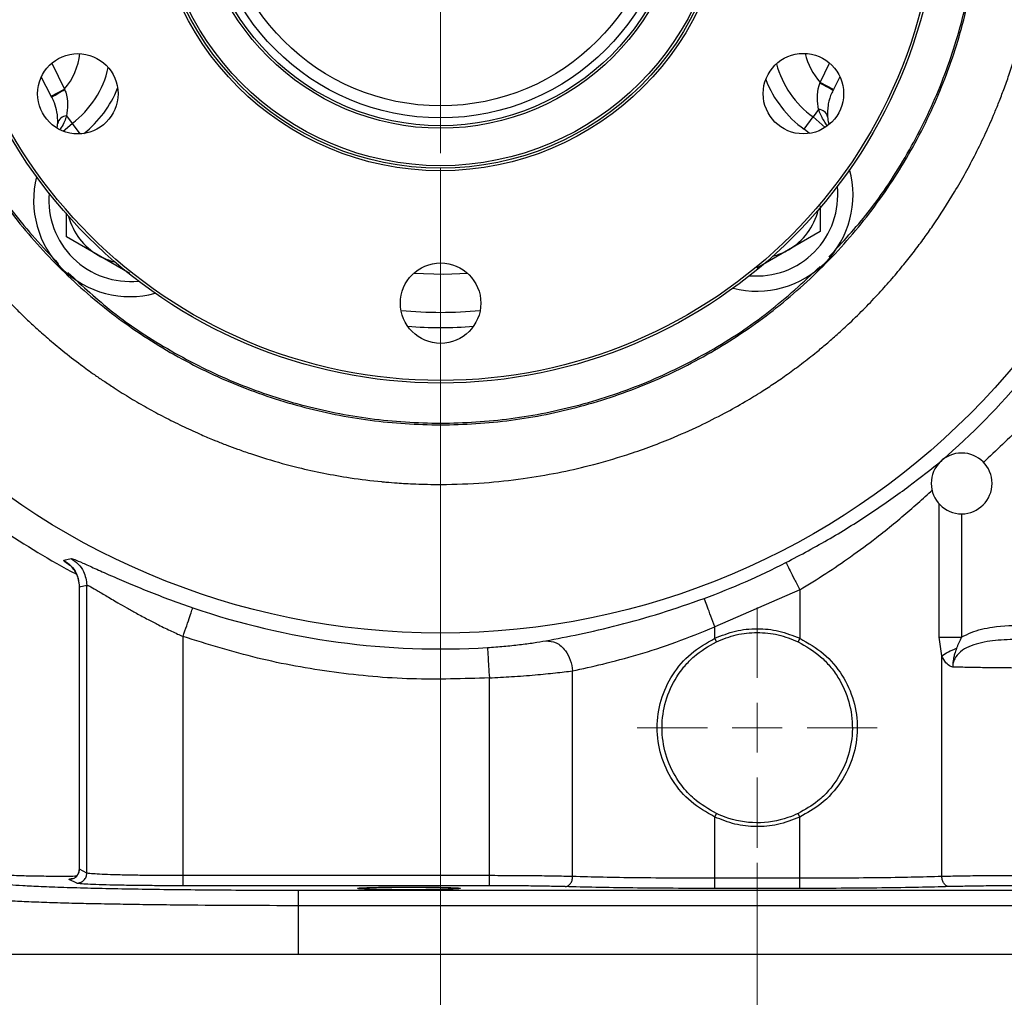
# Model space of a CAD drawing. Header units: inches. Extents: x 0.6 to 16.3, y 0.2 to 11.5.
# Tile 3 of 17: x 2.7 to 5.3, y 4.2 to 6.8. Entities that reach past the tile are written whole.
import ezdxf

# ---------------------------------------------------------------- set-up
doc = ezdxf.new("R2010")
doc.units = ezdxf.units.IN
doc.header["$MEASUREMENT"] = 0
doc.styles.add('SLDTEXTSTYLE0', font='TXT', dxfattribs={"width": 0.75})
doc.dimstyles.new('SLDDIMSTYLE0', dxfattribs={"dimtxt": 0.137795, "dimasz": 0.14, "dimexe": 0, "dimexo": 0.0625, "dimgap": 0.034449, "dimtad": 0, "dimtih": 1, "dimtoh": 1, "dimdec": 1, "dimlfac": 1.5, "dimrnd": 1e-09, "dimzin": 12, "dimdsep": 46, "dimtxsty": 'SLDTEXTSTYLE0', "dimblk1": 'CLOSED', "dimblk2": 'CLOSED', "dimsah": 1, "dimcen": 0.09, "dimadec": 0, "dimazin": 3, "dimtfac": 1, "dimtdec": 1, "dimtofl": 0, "dimtmove": 0, "dimatfit": 3, "dimldrblk": 'CLOSED', "dimfxl": 0, "dimfrac": 2, "dimtolj": 1, "dimtzin": 12, "dimarcsym": 0})
doc.dimstyles.new('SLDDIMSTYLE1', dxfattribs={"dimtxt": 0.137795, "dimasz": 0.14, "dimexe": 0, "dimexo": 0.0625, "dimgap": 0.034449, "dimtad": 0, "dimdec": 1, "dimlfac": 1.5, "dimrnd": 1e-09, "dimzin": 12, "dimdsep": 46, "dimtxsty": 'SLDTEXTSTYLE0', "dimblk1": 'CLOSED', "dimblk2": 'CLOSED', "dimsah": 1, "dimcen": 0.09, "dimadec": 0, "dimazin": 3, "dimtfac": 1, "dimtdec": 1, "dimtofl": 0, "dimtmove": 0, "dimatfit": 3, "dimldrblk": 'CLOSED', "dimfxl": 0, "dimfrac": 2, "dimtolj": 1, "dimtzin": 12, "dimarcsym": 0})
doc.dimstyles.new('SLDDIMSTYLE2', dxfattribs={"dimtxt": 0.137795, "dimasz": 0.14, "dimexe": 0, "dimexo": 0.0625, "dimgap": 0.034449, "dimtad": 0, "dimdec": 1, "dimlfac": 1.5, "dimrnd": 1e-09, "dimzin": 12, "dimdsep": 46, "dimtxsty": 'SLDTEXTSTYLE0', "dimblk1": 'CLOSED', "dimblk2": 'CLOSED', "dimsah": 1, "dimcen": 0.09, "dimadec": 0, "dimazin": 3, "dimtfac": 1, "dimtdec": 1, "dimtmove": 0, "dimatfit": 0, "dimldrblk": 'CLOSED', "dimfxl": 0, "dimfrac": 2, "dimtolj": 1, "dimtzin": 12, "dimarcsym": 0})
doc.dimstyles.new('SLDDIMSTYLE3', dxfattribs={"dimtxt": 0.137795, "dimasz": 0.14, "dimexe": 0, "dimexo": 0.0625, "dimgap": 0.034449, "dimtad": 0, "dimdec": 1, "dimlfac": 1.5, "dimrnd": 1e-09, "dimzin": 12, "dimdsep": 46, "dimtxsty": 'SLDTEXTSTYLE0', "dimblk1": 'CLOSED', "dimblk2": 'CLOSED', "dimsah": 1, "dimcen": 0.09, "dimadec": 0, "dimazin": 3, "dimtfac": 1, "dimtofl": 0, "dimtmove": 0, "dimatfit": 3, "dimldrblk": 'CLOSED', "dimfxl": 0, "dimfrac": 2, "dimtolj": 1, "dimtzin": 12, "dimarcsym": 0})

# ---------------------------------------------------------------- blocks, each defined once
blk = doc.blocks.new('_Closed')
at = {"color": 0, "linetype": 'ByBlock', "lineweight": -2}
for p, q in [((-1, 0.166667), (0, 0)), ((-1, 0.166667), (-1, -0.166667)), ((0, 0), (-1, -0.166667)), ((0, 0), (-1, 0))]:
    blk.add_line(p, q, dxfattribs=at)
blk = doc.blocks.new('_D')
at = {"color": 7, "linetype": 'Continuous', "lineweight": 0}
for p, q in [((3.1223, 9.2244), (1.0996, 9.2244)), ((1.1389, 9.2244), (1.1389, 8.4692)), ((0.9862, 8.4412), (0.9442, 8.4412)), ((0.9442, 8.4412), (0.9442, 8.2225)), ((1.2917, 8.4412), (1.3336, 8.4412)), ((1.3336, 8.4412), (1.3336, 8.2225)), ((0.9442, 8.2225), (0.9862, 8.2225)), ((1.3336, 8.2225), (1.2917, 8.2225)), ((1.1389, 4.3547), (1.1389, 8.0163)), ((2.5767, 4.3547), (1.0996, 4.3547))]:
    blk.add_line(p, q, dxfattribs=at)
at = {"color": 7, "linetype": 'Continuous', "lineweight": 18, "xscale": 0.14, "yscale": 0.14}
for p, rotation in [((1.1389, 9.2244), 90.0000000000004), ((1.1389, 4.3547), 270.0000000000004)]:
    blk.add_blockref('_Closed', p, dxfattribs=dict(at, rotation=rotation))
at = {"color": 7, "linetype": 'Continuous', "lineweight": 18, "char_height": 0.1378, "attachment_point": 1, "style": 'SLDTEXTSTYLE0'}
for s, insert in [('186', (0.9862, 8.4001)), ('7.3', (1.0117, 8.194))]:
    blk.add_mtext(s, dxfattribs=dict(at, insert=insert))
blk = doc.blocks.new('_D_1')
at = {"color": 7, "linetype": 'Continuous', "lineweight": 0}
for p, q in [((1.7689, 6.6068), (1.7689, 2.974)), ((4.6555, 4.596), (4.6555, 2.974)), ((2.769, 3.2119), (2.727, 3.2119)), ((2.727, 3.2119), (2.727, 2.9931)), ((3.0744, 3.2119), (3.1164, 3.2119)), ((3.1164, 3.2119), (3.1164, 2.9931)), ((1.7689, 3.0134), (2.6062, 3.0134)), ((4.6555, 3.0134), (3.2372, 3.0134)), ((2.727, 2.9931), (2.769, 2.9931)), ((3.1164, 2.9931), (3.0744, 2.9931))]:
    blk.add_line(p, q, dxfattribs=at)
at = {"color": 7, "linetype": 'Continuous', "lineweight": 18, "xscale": 0.14, "yscale": 0.14, "rotation": 180.0000000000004}
blk.add_blockref('_Closed', (1.7689, 3.0134), dxfattribs=at)
at = {"color": 7, "linetype": 'Continuous', "lineweight": 18, "xscale": 0.14, "yscale": 0.14}
blk.add_blockref('_Closed', (4.6555, 3.0134), dxfattribs=at)
at = {"color": 7, "linetype": 'Continuous', "lineweight": 18, "char_height": 0.1378, "attachment_point": 1, "style": 'SLDTEXTSTYLE0'}
for s, insert in [('110', (2.769, 3.1708)), ('4.3', (2.7944, 2.9646))]:
    blk.add_mtext(s, dxfattribs=dict(at, insert=insert))
blk = doc.blocks.new('_D_2')
at = {"color": 7, "linetype": 'Continuous', "lineweight": 0}
for p, q in [((3.8222, 6.4238), (3.8222, 3.9189)), ((4.6555, 4.596), (4.6555, 3.9189)), ((4.0797, 4.1568), (4.0377, 4.1568)), ((4.0377, 4.1568), (4.0377, 3.938)), ((4.2833, 4.1568), (4.3253, 4.1568)), ((4.3253, 4.1568), (4.3253, 3.938)), ((3.8222, 3.9583), (3.5722, 3.9583)), ((4.6555, 3.9583), (4.9055, 3.9583)), ((4.0377, 3.938), (4.0797, 3.938)), ((4.3253, 3.938), (4.2833, 3.938))]:
    blk.add_line(p, q, dxfattribs=at)
at = {"color": 7, "linetype": 'Continuous', "lineweight": 18, "xscale": 0.14, "yscale": 0.14}
blk.add_blockref('_Closed', (3.8222, 3.9583, -0.2938), dxfattribs=at)
at = {"color": 7, "linetype": 'Continuous', "lineweight": 18, "xscale": 0.14, "yscale": 0.14, "rotation": 180.0000000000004}
blk.add_blockref('_Closed', (4.6555, 3.9583, -0.2938), dxfattribs=at)
at = {"color": 7, "linetype": 'Continuous', "lineweight": 18, "char_height": 0.1378, "attachment_point": 1, "style": 'SLDTEXTSTYLE0'}
for s, insert in [('32', (4.0797, 4.1156)), ('1.2', (4.0542, 3.9095))]:
    blk.add_mtext(s, dxfattribs=dict(at, insert=insert))
blk = doc.blocks.new('_D_3')
at = {"color": 7, "linetype": 'Continuous', "lineweight": 0}
for p, q in [((4.6555, 4.596), (4.6555, 3.4465)), ((2.5722, 4.3153), (2.5722, 3.4465)), ((3.5249, 3.6843), (3.4829, 3.6843)), ((3.4829, 3.6843), (3.4829, 3.4656)), ((3.7285, 3.6843), (3.7705, 3.6843)), ((3.7705, 3.6843), (3.7705, 3.4656)), ((2.5722, 3.4859), (3.3621, 3.4859)), ((4.6555, 3.4859), (3.8913, 3.4859)), ((3.4829, 3.4656), (3.5249, 3.4656)), ((3.7705, 3.4656), (3.7285, 3.4656))]:
    blk.add_line(p, q, dxfattribs=at)
at = {"color": 7, "linetype": 'Continuous', "lineweight": 18, "xscale": 0.14, "yscale": 0.14, "rotation": 180.0000000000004}
blk.add_blockref('_Closed', (2.5722, 3.4859, -0.2938), dxfattribs=at)
at = {"color": 7, "linetype": 'Continuous', "lineweight": 18, "xscale": 0.14, "yscale": 0.14}
blk.add_blockref('_Closed', (4.6555, 3.4859, -0.2938), dxfattribs=at)
at = {"color": 7, "linetype": 'Continuous', "lineweight": 18, "char_height": 0.1378, "attachment_point": 1, "style": 'SLDTEXTSTYLE0'}
for s, insert in [('79', (3.5249, 3.6432)), ('3.1', (3.4994, 3.437))]:
    blk.add_mtext(s, dxfattribs=dict(at, insert=insert))
blk = doc.blocks.new('_D_4')
at = {"color": 7, "linetype": 'Continuous', "lineweight": 0}
for p, q in [((4.6555, 4.596), (4.6555, 3.4465)), ((6.7389, 4.3153), (6.7389, 3.4465)), ((5.2832, 3.6843), (5.2413, 3.6843)), ((5.2413, 3.6843), (5.2413, 3.4656)), ((5.4869, 3.6843), (5.5289, 3.6843)), ((5.5289, 3.6843), (5.5289, 3.4656)), ((4.6555, 3.4859), (5.1205, 3.4859)), ((6.7389, 3.4859), (5.6497, 3.4859)), ((5.2413, 3.4656), (5.2832, 3.4656)), ((5.5289, 3.4656), (5.4869, 3.4656))]:
    blk.add_line(p, q, dxfattribs=at)
at = {"color": 7, "linetype": 'Continuous', "lineweight": 18, "xscale": 0.14, "yscale": 0.14, "rotation": 180.0000000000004}
blk.add_blockref('_Closed', (4.6555, 3.4859, -0.2938), dxfattribs=at)
at = {"color": 7, "linetype": 'Continuous', "lineweight": 18, "xscale": 0.14, "yscale": 0.14}
blk.add_blockref('_Closed', (6.7389, 3.4859, -0.2938), dxfattribs=at)
at = {"color": 7, "linetype": 'Continuous', "lineweight": 18, "char_height": 0.1378, "attachment_point": 1, "style": 'SLDTEXTSTYLE0'}
for s, insert in [('79', (5.2832, 3.6432)), ('3.1', (5.2578, 3.437))]:
    blk.add_mtext(s, dxfattribs=dict(at, insert=insert))
blk = doc.blocks.new('_D_5')
at = {"color": 7, "linetype": 'Continuous', "lineweight": 0}
for p, q in [((6.8744, 5.5853), (6.8744, 2.974)), ((4.6555, 4.596), (4.6555, 2.974)), ((5.9123, 3.2119), (5.8703, 3.2119)), ((5.8703, 3.2119), (5.8703, 2.9931)), ((6.1159, 3.2119), (6.1579, 3.2119)), ((6.1579, 3.2119), (6.1579, 2.9931)), ((4.6555, 3.0134), (5.7495, 3.0134)), ((6.8744, 3.0134), (6.2787, 3.0134)), ((5.8703, 2.9931), (5.9123, 2.9931)), ((6.1579, 2.9931), (6.1159, 2.9931))]:
    blk.add_line(p, q, dxfattribs=at)
at = {"color": 7, "linetype": 'Continuous', "lineweight": 18, "xscale": 0.14, "yscale": 0.14, "rotation": 180.0000000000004}
blk.add_blockref('_Closed', (4.6555, 3.0134, -0.2938), dxfattribs=at)
at = {"color": 7, "linetype": 'Continuous', "lineweight": 18, "xscale": 0.14, "yscale": 0.14}
blk.add_blockref('_Closed', (6.8744, 3.0134, -0.2938), dxfattribs=at)
at = {"color": 7, "linetype": 'Continuous', "lineweight": 18, "char_height": 0.1378, "attachment_point": 1, "style": 'SLDTEXTSTYLE0'}
for s, insert in [('85', (5.9123, 3.1708)), ('3.3', (5.8869, 2.9646))]:
    blk.add_mtext(s, dxfattribs=dict(at, insert=insert))
blk = doc.blocks.new('_D_6')
at = {"color": 7, "linetype": 'Continuous', "lineweight": 0}
for p, q in [((3.0749, 7.1711), (1.4278, 7.1711)), ((1.4671, 7.1711), (1.4671, 5.6445)), ((1.3144, 5.6165), (1.2724, 5.6165)), ((1.2724, 5.6165), (1.2724, 5.3977)), ((1.6199, 5.6165), (1.6619, 5.6165)), ((1.6619, 5.6165), (1.6619, 5.3977)), ((1.2724, 5.3977), (1.3144, 5.3977)), ((1.6619, 5.3977), (1.6199, 5.3977)), ((1.4671, 4.3547), (1.4671, 5.1915)), ((2.5767, 4.3547), (1.4278, 4.3547))]:
    blk.add_line(p, q, dxfattribs=at)
at = {"color": 7, "linetype": 'Continuous', "lineweight": 18, "xscale": 0.14, "yscale": 0.14}
for p, rotation in [((1.4671, 7.1711, -0.2938), 90.0000000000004), ((1.4671, 4.3547, -0.2938), 270.0000000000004)]:
    blk.add_blockref('_Closed', p, dxfattribs=dict(at, rotation=rotation))
at = {"color": 7, "linetype": 'Continuous', "lineweight": 18, "char_height": 0.1378, "attachment_point": 1, "style": 'SLDTEXTSTYLE0'}
for s, insert in [('107', (1.3144, 5.5753)), ('4.2', (1.3399, 5.3692))]:
    blk.add_mtext(s, dxfattribs=dict(at, insert=insert))
blk = doc.blocks.new('SW_CENTERMARKSYMBOL_0')
at = {"color": 0, "linetype": 'Continuous', "lineweight": 18}
for p, q in [((0, 0.1312), (0, 0.708)), ((0, 0), (0, 0.0656)), ((-0.1312, 0), (-0.708, 0)), ((0, 0), (-0.0656, 0)), ((0, 0), (0, -0.0656)), ((0, 0), (0.0656, 0)), ((0.1312, 0), (0.708, 0)), ((0, -0.1312), (0, -0.708))]:
    blk.add_line(p, q, dxfattribs=at)
blk = doc.blocks.new('SW_CENTERMARKSYMBOL_1')
at = {"color": 0, "linetype": 'Continuous', "lineweight": 18}
for p, q in [((0, 0.1312), (0, 0.3159)), ((0, 0), (0, 0.0656)), ((-0.1312, 0), (-0.3159, 0)), ((0, 0), (-0.0656, 0)), ((0, 0), (0, -0.0656)), ((0, 0), (0.0656, 0)), ((0.1312, 0), (0.3159, 0)), ((0, -0.1312), (0, -0.3159))]:
    blk.add_line(p, q, dxfattribs=at)

msp = doc.modelspace()

# ---------------------------------------------------------------- linework, layer by layer
at = {"color": 8, "linetype": 'Continuous', "lineweight": 25}
for p, q in [((2.7987, 6.7001), (2.8327, 6.6322)), ((4.8209, 6.6496), (4.8458, 6.7004)), ((2.8525, 6.5417), (2.8732, 6.5141)), ((4.7931, 6.5154), (4.7793, 6.5263)), ((5.1347, 5.1894), (5.1347, 5.5398)), ((5.1935, 5.5146), (5.1935, 5.1894))]:
    msp.add_line(p, q, dxfattribs=at)
at = {"color": 7, "linetype": 'Continuous', "lineweight": 25}
for p, q in [((2.7976, 6.6131), (2.7714, 6.6641)), ((4.8731, 6.6644), (4.8563, 6.631)), ((4.8202, 6.6475), (4.8209, 6.6496)), ((4.8563, 6.631), (4.8209, 6.6496)), ((2.7976, 6.6131), (2.8327, 6.6322)), ((2.7991, 6.6103), (2.7976, 6.6131)), ((2.8327, 6.6322), (2.8335, 6.6301)), ((4.8563, 6.631), (4.8549, 6.6282)), ((2.8378, 6.5613), (2.8525, 6.5417)), ((4.7793, 6.5263), (4.8027, 6.5587)), ((4.8171, 6.5786), (4.8027, 6.5587)), ((4.8027, 6.5587), (4.8347, 6.5312)), ((2.8286, 6.5213), (2.8525, 6.5417)), ((4.821, 6.3251), (4.821, 6.2571)), ((2.8378, 6.2427), (2.8378, 6.3066)), ((4.821, 6.2571), (4.7376, 6.209)), ((2.9211, 6.1946), (2.8378, 6.2427)), ((3.0045, 6.1465), (2.9211, 6.1946)), ((4.7376, 6.209), (4.6543, 6.1609)), ((2.8306, 5.3918), (2.8498, 5.3963)), ((2.8712, 5.3221), (2.8712, 4.5786)), ((2.8715, 5.322), (2.8913, 5.3261)), ((2.8715, 4.5787), (2.8715, 5.322)), ((2.8913, 4.5688), (2.8913, 5.3261)), ((4.7673, 5.3145), (4.5438, 5.2167)), ((4.7673, 5.3145), (4.7673, 5.1865)), ((4.5438, 5.1865), (4.5438, 5.2167)), ((3.1443, 4.5619), (3.1443, 5.1913)), ((4.5481, 5.1774), (4.5438, 5.1865)), ((4.7673, 5.1865), (4.763, 5.1774)), ((5.1412, 5.14), (5.1347, 5.1894)), ((5.1412, 4.5595), (5.1412, 5.14)), ((3.9505, 4.5619), (3.9505, 5.0824)), ((4.1698, 4.5595), (4.1698, 5.1009)), ((4.5438, 4.7162), (4.5481, 4.7253)), ((4.5438, 4.5549), (4.5438, 4.7162)), ((4.7673, 4.7162), (4.763, 4.7253)), ((4.7673, 4.5549), (4.7673, 4.7162)), ((2.8913, 4.5688), (2.8715, 4.5787)), ((3.9505, 4.5619), (3.1443, 4.5619)), ((2.8647, 4.5422), (2.8449, 4.552)), ((3.9505, 4.5352), (3.1443, 4.5352)), ((4.7673, 4.5549), (4.5438, 4.5549)), ((5.8628, 4.5228), (3.4482, 4.5228)), ((4.7673, 4.5282), (4.5438, 4.5282)), ((3.4482, 4.3547), (3.4482, 4.4828)), ((5.8628, 4.4828), (3.4482, 4.4828)), ((5.8628, 4.3547), (3.4482, 4.3547))]:
    msp.add_line(p, q, dxfattribs=at)
at = {"color": 8, "linetype": 'Continuous', "lineweight": 25, "flags": 128}
msp.add_lwpolyline([(3.8936, 6.1469), (3.8311, 6.1444), (3.751, 6.1469)], dxfattribs=at)
at = {"color": 7, "linetype": 'Continuous', "lineweight": 25}
for centre, radius in [((3.8222, 7.1711), 1.9709), ((3.8222, 7.1711), 1.3127), ((3.8222, 7.1711), 1.306), ((3.8222, 7.1711), 0.7542), ((3.8222, 7.1711), 0.7475), ((3.8222, 7.1711), 0.7408), ((3.8222, 7.1711), 0.6423), ((3.8222, 7.1711), 0.6357), ((3.8222, 7.1711), 0.615), ((3.8222, 7.1711), 0.5833), ((2.8675, 6.6197), 0.1058), ((4.777, 6.62), 0.1058), ((3.8223, 6.0686), 0.1058)]:
    msp.add_circle(centre, radius, dxfattribs=at)
at = {"color": 8, "linetype": 'Continuous', "lineweight": 25}
for centre, radius, start, end in [((2.7006, 6.7444), 0.1733, 319.6687, 353.7219), ((4.951, 6.764), 0.1733, 192.7797, 221.3313), ((2.7006, 6.7444), 0.2933, 308.5968, 337.8984), ((4.951, 6.764), 0.2933, 201.3754, 234.1509), ((4.6543, 6.3533), 0.2133, 264.977, 6.023), ((3.0045, 6.339), 0.2133, 174.977, 276.023), ((3.8222, 7.1711), 1.1267, 264.7088, 275.3053)]:
    msp.add_arc(centre, radius, start, end, dxfattribs=at)
at = {"color": 7, "linetype": 'Continuous', "lineweight": 25}
for centre, radius, start, end in [((2.7006, 6.7444), 0.2533, 306.8491, 347.3134), ((4.951, 6.764), 0.2533, 194.9409, 234.1509), ((4.6229, 6.251), 0.4429, 58.4116, 63.546), ((3.0377, 6.2371), 0.4429, 117.454, 122.5884), ((2.8399, 6.5353), 0.0262, 94.5364, 165.927), ((4.8155, 6.5525), 0.0262, 15.073, 86.4636), ((3.0045, 6.339), 0.2533, 165.7521, 285.2479), ((4.6543, 6.3533), 0.2533, 255.7521, 15.2479), ((4.6543, 6.3533), 0.1667, 300, 346.2525), ((3.0045, 6.339), 0.1667, 194.7475, 240), ((3.0045, 6.339), 0.1667, 240, 256.2525), ((4.6543, 6.3533), 0.1667, 284.7475, 300), ((3.8222, 7.1711), 2.0099, 311.0101, 328.9768), ((3.8222, 7.1711), 1.1667, 265.7567, 274.2574), ((5.1935, 5.5941), 0.08, 0, 180), ((5.1935, 5.5941), 0.08, 180, 0), ((3.8222, 7.1711), 2.0533, 235.6839, 242.1415), ((3.8222, 7.1711), 2.0034, 290.2646, 296.9778), ((3.8222, 7.1711), 2.0127, 251.0991, 273.5144)]:
    msp.add_arc(centre, radius, start, end, dxfattribs=at)
for points, knots in [([(2.2421, 7.1711), (2.2437, 7.2224), (2.2468, 7.3251), (2.2717, 7.4776), (2.3103, 7.627), (2.3579, 7.7569), (2.4084, 7.8671), (2.4573, 7.958), (2.5094, 8.0421), (2.5663, 8.123), (2.6307, 8.2038), (2.6968, 8.2764), (2.7609, 8.3388), (2.8192, 8.3903), (2.8797, 8.4386), (2.9394, 8.4814), (2.9961, 8.5183), (3.0489, 8.5494), (3.1016, 8.5777), (3.1568, 8.6045), (3.2251, 8.6342), (3.3101, 8.6659), (3.4091, 8.6955), (3.5136, 8.7191), (3.6174, 8.7354), (3.7202, 8.7447), (3.8274, 8.7479), (3.9419, 8.7436), (4.0633, 8.73), (4.1861, 8.7068), (4.3065, 8.6743), (4.4223, 8.6328), (4.5268, 8.5862), (4.6179, 8.5372), (4.6846, 8.4956), (4.7329, 8.4624), (4.7682, 8.4366), (4.8029, 8.4096), (4.8358, 8.3824), (4.8678, 8.3545), (4.9014, 8.3234), (4.9398, 8.2857), (4.9773, 8.246), (5.009, 8.21), (5.0328, 8.1815), (5.0556, 8.1532), (5.0799, 8.1214), (5.1051, 8.0865), (5.129, 8.0515), (5.1568, 8.0087), (5.1878, 7.9569), (5.2205, 7.8969), (5.2505, 7.8361), (5.2786, 7.7725), (5.306, 7.7029), (5.3328, 7.6235), (5.359, 7.5294), (5.3769, 7.444), (5.3872, 7.3776), (5.3921, 7.3384), (5.3961, 7.3004), (5.3993, 7.2588), (5.4014, 7.2144), (5.4025, 7.1573), (5.4008, 7.0869), (5.3956, 7.0233), (5.3907, 6.9814), (5.3879, 6.96), (5.3846, 6.9376), (5.3808, 6.9144), (5.3765, 6.8902), (5.3722, 6.8681), (5.3671, 6.8438), (5.3601, 6.8131), (5.3489, 6.7687), (5.3351, 6.7206), (5.3202, 6.6748), (5.3067, 6.6366), (5.2935, 6.6021), (5.2698, 6.5436), (5.2323, 6.4626), (5.1775, 6.3632), (5.1304, 6.29), (5.0942, 6.2388), (5.0688, 6.2048), (5.0408, 6.1693), (5.0099, 6.1324), (4.9759, 6.0943), (4.9389, 6.0554), (4.902, 6.0192), (4.8679, 5.9878), (4.8387, 5.9623), (4.8075, 5.9364), (4.7736, 5.9097), (4.7366, 5.8825), (4.7015, 5.8582), (4.6644, 5.8339), (4.6208, 5.8073), (4.5665, 5.7769), (4.5012, 5.7439), (4.416, 5.7061), (4.3189, 5.6704), (4.2197, 5.6417), (4.1284, 5.6211), (4.0362, 5.6055), (3.9335, 5.5945), (3.8494, 5.5912), (3.7894, 5.5917), (3.7583, 5.5926), (3.7316, 5.5939), (3.7055, 5.5955), (3.6856, 5.5971), (3.6724, 5.5983), (3.6689, 5.5986), (3.6678, 5.5987), (3.6675, 5.5988), (3.6674, 5.5988), (3.6674, 5.5988), (3.6674, 5.5988), (3.6397, 5.6015), (3.5885, 5.6078), (3.5153, 5.6206), (3.4416, 5.6369), (3.3776, 5.6545), (3.3244, 5.6716), (3.2896, 5.6837), (3.259, 5.6951), (3.2372, 5.7037), (3.2134, 5.7134), (3.1835, 5.7262), (3.1413, 5.7456), (3.0953, 5.7685), (3.0502, 5.7928), (3.006, 5.8184), (2.9676, 5.8424), (2.936, 5.8633), (2.9067, 5.8835), (2.8708, 5.9096), (2.8298, 5.9414), (2.7903, 5.9743), (2.7573, 6.0035), (2.7296, 6.0294), (2.6948, 6.0635), (2.6453, 6.1155), (2.586, 6.1856), (2.5326, 6.2574), (2.4881, 6.3239), (2.4469, 6.3921), (2.4036, 6.4734), (2.3663, 6.5553), (2.3376, 6.6288), (2.3175, 6.6876), (2.3006, 6.7439), (2.2855, 6.8019), (2.2745, 6.852), (2.2666, 6.8937), (2.2607, 6.929), (2.2548, 6.9706), (2.2496, 7.0157), (2.2459, 7.0595), (2.2438, 7.0974), (2.2426, 7.1298), (2.2422, 7.1523), (2.2421, 7.1657), (2.2421, 7.1695), (2.2421, 7.1707), (2.2421, 7.1711)], [0, 0, 0, 0, 0.01553, 0.031058, 0.046605, 0.062177, 0.072842, 0.083244, 0.093387, 0.102756, 0.113166, 0.124618, 0.132422, 0.140229, 0.148138, 0.155848, 0.162451, 0.168598, 0.174386, 0.180526, 0.187156, 0.196915, 0.207976, 0.218377, 0.229314, 0.239718, 0.249593, 0.261746, 0.274345, 0.286518, 0.299539, 0.312024, 0.323695, 0.334124, 0.343307, 0.347456, 0.351865, 0.356534, 0.360749, 0.364766, 0.369383, 0.3746, 0.381057, 0.385896, 0.389118, 0.392282, 0.396878, 0.401221, 0.40531, 0.4097, 0.416663, 0.423559, 0.430389, 0.437154, 0.444578, 0.453027, 0.462504, 0.474105, 0.479401, 0.482823, 0.486072, 0.490952, 0.495441, 0.499537, 0.508209, 0.516744, 0.51882, 0.520996, 0.523273, 0.52565, 0.528128, 0.530707, 0.532451, 0.535632, 0.54025, 0.546303, 0.550753, 0.554838, 0.558561, 0.56192, 0.573929, 0.585541, 0.596245, 0.600233, 0.60451, 0.609074, 0.613927, 0.619069, 0.6245, 0.630181, 0.634683, 0.63853, 0.641918, 0.646951, 0.651584, 0.655817, 0.659855, 0.665007, 0.671274, 0.678656, 0.687151, 0.699475, 0.709891, 0.718397, 0.727755, 0.738169, 0.749639, 0.75318, 0.75635, 0.759044, 0.761262, 0.764271, 0.765062, 0.765279, 0.765343, 0.765377, 0.76538, 0.765381, 0.765381, 0.765381, 0.773796, 0.78097, 0.78787, 0.796625, 0.801038, 0.804772, 0.807774, 0.810907, 0.811856, 0.815554, 0.82074, 0.825917, 0.831083, 0.836239, 0.841386, 0.844788, 0.84768, 0.852156, 0.858217, 0.863375, 0.867717, 0.871542, 0.87485, 0.882445, 0.893256, 0.90261, 0.909512, 0.917437, 0.926718, 0.937355, 0.944652, 0.950577, 0.956156, 0.962429, 0.968702, 0.971677, 0.97528, 0.979517, 0.984386, 0.989013, 0.992833, 0.995842, 0.998834, 0.999645, 0.99988, 1, 1, 1, 1]), ([(2.8, 8.1517), (2.7647, 8.1134), (2.6874, 8.0296), (2.5909, 7.8819), (2.5082, 7.7154), (2.4485, 7.5391), (2.4122, 7.3567), (2.4, 7.1711), (2.4122, 6.9854), (2.4485, 6.803), (2.5082, 6.6268), (2.5908, 6.4602), (2.6921, 6.3059), (2.7751, 6.2164), (2.816, 6.1722)], [0, 0, 0, 0, 0.07121, 0.15586, 0.240509, 0.325158, 0.409807, 0.494456, 0.579106, 0.663755, 0.748404, 0.833053, 0.917703, 1, 1, 1, 1]), ([(4.8444, 6.1905), (4.8797, 6.2287), (4.957, 6.3125), (5.0535, 6.4603), (5.1363, 6.6268), (5.1956, 6.803), (5.2333, 6.9854), (5.238, 7.1092), (5.2403, 7.1711)], [0, 0, 0, 0, 0.144018, 0.315214, 0.486411, 0.657607, 0.828804, 1, 1, 1, 1]), ([(4.8171, 6.5786), (4.8154, 6.5884), (4.8122, 6.6079), (4.8154, 6.6326), (4.8195, 6.6453), (4.8202, 6.6475)], [0, 0, 0, 0, 0.455207, 0.908538, 1, 1, 1, 1]), ([(2.8145, 6.5416), (2.8145, 6.5513), (2.8146, 6.5678), (2.8083, 6.5904), (2.8028, 6.6033), (2.8002, 6.6082), (2.7991, 6.6103)], [0, 0, 0, 0, 0.466659, 0.794726, 0.91083, 1, 1, 1, 1]), ([(2.8335, 6.6301), (2.8342, 6.628), (2.8386, 6.6153), (2.8422, 6.5907), (2.8393, 6.5711), (2.8378, 6.5613)], [0, 0, 0, 0, 0.091462, 0.544793, 1, 1, 1, 1]), ([(4.8549, 6.6282), (4.8538, 6.6261), (4.8481, 6.6148), (4.844, 6.6013), (4.8402, 6.5798), (4.8405, 6.569), (4.8407, 6.5593)], [0, 0, 0, 0, 0.089267, 0.47597, 0.532834, 1, 1, 1, 1]), ([(4.8407, 6.5593), (4.8408, 6.5583), (4.8413, 6.5529), (4.842, 6.5463), (4.8436, 6.5417), (4.8439, 6.5407)], [0, 0, 0, 0, 0.1485376, 0.8148651, 1, 1, 1, 1]), ([(2.8133, 6.5313), (2.8137, 6.5337), (2.8142, 6.537), (2.8144, 6.5406), (2.8145, 6.5416)], [0, 0, 0, 0, 0.72221, 1, 1, 1, 1]), ([(2.8416, 6.1489), (2.8798, 6.1136), (2.9636, 6.0363), (3.1114, 5.9398), (3.2779, 5.8571), (3.4541, 5.7974), (3.6366, 5.7611), (3.8222, 5.7489), (4.0078, 5.7611), (4.1903, 5.7974), (4.3665, 5.8571), (4.5331, 5.9397), (4.6873, 6.041), (4.7769, 6.124), (4.8211, 6.1649)], [0, 0, 0, 0, 0.07121, 0.15586, 0.240509, 0.325158, 0.409807, 0.494456, 0.579106, 0.663755, 0.748404, 0.833053, 0.917703, 1, 1, 1, 1]), ([(4.731, 5.3857), (4.7703, 5.4066), (4.849, 5.4484), (4.9579, 5.5174), (5.0579, 5.5879), (5.1133, 5.6322), (5.1411, 5.6544)], [0, 0, 0, 0, 0.2485561, 0.4978651, 0.748285, 1, 1, 1, 1]), ([(2.8306, 5.3918), (2.8371, 5.3874), (2.8502, 5.3784), (2.867, 5.3548), (2.8698, 5.3344), (2.8715, 5.322)], [0, 0, 0, 0, 0.280707, 0.5612765, 1, 1, 1, 1]), ([(2.8498, 5.3963), (2.8522, 5.3958), (2.8568, 5.395), (2.8791, 5.3855), (2.911, 5.3711), (2.952, 5.3527), (2.9999, 5.3319), (3.0533, 5.3099), (3.1106, 5.2878), (3.1504, 5.2739), (3.1702, 5.2669)], [0, 0, 0, 0, 0.127713, 0.254753, 0.381151, 0.506599, 0.631161, 0.754782, 0.877639, 1, 1, 1, 1]), ([(2.8498, 5.3963), (2.8565, 5.3918), (2.8697, 5.3829), (2.8868, 5.3591), (2.8896, 5.3386), (2.8913, 5.3261)], [0, 0, 0, 0, 0.280717, 0.561293, 1, 1, 1, 1]), ([(2.8519, 5.3736), (2.8518, 5.3736), (2.8514, 5.3737), (2.8549, 5.3697), (2.8598, 5.3629), (2.8647, 5.3537), (2.8698, 5.34), (2.8706, 5.329), (2.8712, 5.3216)], [0, 0, 0, 0, 0.1569339, 0.3526095, 0.499649, 0.6235683, 0.7446665, 1, 1, 1, 1]), ([(2.8913, 5.3261), (2.8932, 5.3257), (2.8969, 5.3248), (2.9146, 5.3146), (2.9398, 5.2996), (2.9683, 5.2827), (2.9961, 5.2667), (3.0227, 5.2518), (3.0508, 5.2368), (3.0765, 5.2236), (3.0973, 5.2133), (3.1139, 5.2053), (3.1295, 5.198), (3.1395, 5.1934), (3.1443, 5.1913)], [0, 0, 0, 0, 0.121848, 0.244386, 0.368444, 0.493835, 0.574759, 0.654898, 0.747155, 0.825798, 0.873837, 0.919505, 0.961559, 1, 1, 1, 1]), ([(4.099, 5.18), (4.1275, 5.1854), (4.1843, 5.1959), (4.2893, 5.2203), (4.4016, 5.2515), (4.478, 5.2783), (4.5161, 5.2917)], [0, 0, 0, 0, 0.253071, 0.503794, 0.7524, 1, 1, 1, 1]), ([(4.1698, 5.1009), (4.1955, 5.1064), (4.2468, 5.1174), (4.341, 5.1427), (4.4416, 5.1751), (4.5096, 5.2028), (4.5438, 5.2167)], [0, 0, 0, 0, 0.2490088, 0.4985179, 0.7486426, 1, 1, 1, 1]), ([(4.5438, 5.1865), (4.5617, 5.1936), (4.5975, 5.2079), (4.6555, 5.2135), (4.7135, 5.2079), (4.7493, 5.1936), (4.7673, 5.1865)], [0, 0, 0, 0, 0.25006, 0.5, 0.74994, 1, 1, 1, 1]), ([(5.1935, 5.1894), (5.2018, 5.1938), (5.2184, 5.2027), (5.2461, 5.2109), (5.2933, 5.22), (5.3319, 5.2208), (5.3606, 5.2214)], [0, 0, 0, 0, 0.162563, 0.328978, 0.500899, 1, 1, 1, 1]), ([(3.9505, 5.0824), (3.8824, 5.0801), (3.746, 5.0755), (3.5417, 5.0944), (3.3397, 5.1304), (3.2093, 5.171), (3.1443, 5.1913)], [0, 0, 0, 0, 0.249401, 0.5, 0.750599, 1, 1, 1, 1]), ([(4.5438, 4.7162), (4.522, 4.7286), (4.4787, 4.7532), (4.4305, 4.8105), (4.3993, 4.8776), (4.3886, 4.9513), (4.3993, 5.0251), (4.4305, 5.0922), (4.4787, 5.1495), (4.522, 5.1741), (4.5438, 5.1865)], [0, 0, 0, 0, 0.126041, 0.251244, 0.375836, 0.5, 0.624164, 0.748756, 0.873959, 1, 1, 1, 1]), ([(4.7673, 5.1865), (4.7892, 5.174), (4.8329, 5.1491), (4.8813, 5.0911), (4.9124, 5.0232), (4.9225, 4.9486), (4.9108, 4.8742), (4.8777, 4.8057), (4.8287, 4.7504), (4.7864, 4.7269), (4.7673, 4.7162)], [0, 0, 0, 0, 0.127196, 0.253543, 0.379269, 0.504568, 0.629874, 0.755639, 0.889456, 1, 1, 1, 1]), ([(5.3606, 5.1837), (5.3395, 5.1835), (5.2985, 5.1829), (5.2485, 5.1771), (5.2127, 5.1655), (5.1903, 5.1525), (5.1766, 5.1368), (5.1707, 5.1223), (5.1702, 5.1147), (5.1699, 5.111)], [0, 0, 0, 0, 0.283904, 0.551843, 0.675742, 0.791716, 0.898725, 0.949878, 1, 1, 1, 1]), ([(5.1935, 5.1894), (5.1909, 5.1845), (5.187, 5.1773), (5.1829, 5.1675), (5.181, 5.1628), (5.1801, 5.1605)], [0, 0, 0, 0, 0.522334, 0.760871, 1, 1, 1, 1]), ([(3.9456, 5.1622), (3.9601, 5.1632), (3.9891, 5.1652), (4.0305, 5.1697), (4.0685, 5.1748), (4.0888, 5.1783), (4.099, 5.18)], [0, 0, 0, 0, 0.248261, 0.49716, 0.747575, 1, 1, 1, 1]), ([(4.099, 5.18), (4.1083, 5.1793), (4.127, 5.1779), (4.1502, 5.1569), (4.1651, 5.1297), (4.1683, 5.1105), (4.1698, 5.1009)], [0, 0, 0, 0, 0.279859, 0.558955, 0.779413, 1, 1, 1, 1]), ([(4.5481, 4.7253), (4.5275, 4.7371), (4.4932, 4.7569), (4.4614, 4.792), (4.4346, 4.8302), (4.4119, 4.8806), (4.4018, 4.9513), (4.4119, 5.0221), (4.4346, 5.0724), (4.4547, 5.1012), (4.4694, 5.1194), (4.4967, 5.1479), (4.5275, 5.1656), (4.5481, 5.1774)], [0, 0, 0, 0, 0.125014, 0.209193, 0.250193, 0.375117, 0.499964, 0.624811, 0.749734, 0.790734, 0.812389, 0.874986, 1, 1, 1, 1]), ([(4.763, 5.1774), (4.7837, 5.1655), (4.8146, 5.1477), (4.8475, 5.1132), (4.8755, 5.075), (4.8997, 5.0201), (4.9093, 4.9487), (4.8982, 4.8774), (4.8728, 4.823), (4.8432, 4.7844), (4.8106, 4.7521), (4.7811, 4.7354), (4.763, 4.7253)], [0, 0, 0, 0, 0.126003, 0.188282, 0.253001, 0.378753, 0.504566, 0.630543, 0.756605, 0.821136, 0.890403, 1, 1, 1, 1]), ([(5.1801, 5.1605), (5.1783, 5.1553), (5.1753, 5.1468), (5.1726, 5.1358), (5.1713, 5.1285), (5.1707, 5.1235), (5.1701, 5.1179), (5.17, 5.1139), (5.1699, 5.111)], [0, 0, 0, 0, 0.325331, 0.532943, 0.670464, 0.76414, 0.830272, 1, 1, 1, 1]), ([(5.1699, 5.111), (5.1682, 5.1114), (5.1615, 5.1131), (5.1507, 5.1224), (5.1446, 5.1338), (5.1412, 5.14)], [0, 0, 0, 0, 0.139886, 0.5283282, 1, 1, 1, 1]), ([(5.3606, 5.1083), (5.3438, 5.1083), (5.31, 5.1084), (5.2603, 5.1089), (5.2122, 5.1098), (5.1841, 5.1106), (5.1699, 5.111)], [0, 0, 0, 0, 0.241763, 0.489012, 0.741755, 1, 1, 1, 1]), ([(3.9505, 5.0824), (3.9702, 5.0834), (4.0116, 5.0855), (4.0708, 5.0901), (4.126, 5.0954), (4.1552, 5.099), (4.1698, 5.1009)], [0, 0, 0, 0, 0.238495, 0.500449, 0.750229, 1, 1, 1, 1]), ([(4.7673, 4.7162), (4.748, 4.7086), (4.7113, 4.6941), (4.6528, 4.6893), (4.5962, 4.6952), (4.5613, 4.7092), (4.5438, 4.7162)], [0, 0, 0, 0, 0.267636, 0.511724, 0.755802, 1, 1, 1, 1]), ([(4.763, 4.7253), (4.7542, 4.7215), (4.7197, 4.7065), (4.6534, 4.6965), (4.5887, 4.7074), (4.5556, 4.722), (4.5481, 4.7253)], [0, 0, 0, 0, 0.129441, 0.509207, 0.888981, 1, 1, 1, 1]), ([(2.6865, 4.5643), (2.6873, 4.5641), (2.6887, 4.5635), (2.7014, 4.5627), (2.7212, 4.5619), (2.747, 4.5614), (2.7785, 4.5609), (2.8197, 4.5607), (2.8505, 4.5609), (2.8645, 4.561)], [0, 0, 0, 0, 0.12897, 0.241391, 0.415892, 0.524276, 0.629812, 0.831421, 1, 1, 1, 1]), ([(2.8712, 4.5793), (2.8711, 4.5779), (2.871, 4.575), (2.8699, 4.5705), (2.8679, 4.5661), (2.864, 4.5604), (2.8618, 4.5587), (2.8602, 4.5575)], [0, 0, 0, 0, 0.113433, 0.227954, 0.35435, 0.516579, 1, 1, 1, 1]), ([(3.1443, 4.5619), (3.1289, 4.5619), (3.0977, 4.5619), (3.0518, 4.5623), (3.0081, 4.563), (2.9694, 4.5638), (2.9365, 4.5649), (2.9155, 4.566), (2.9026, 4.567), (2.8945, 4.5678), (2.8924, 4.5685), (2.8913, 4.5688)], [0, 0, 0, 0, 0.120191, 0.243561, 0.370113, 0.499848, 0.623463, 0.75913, 0.825792, 0.906085, 1, 1, 1, 1]), ([(4.1698, 4.5595), (4.1544, 4.5599), (4.1241, 4.5606), (4.0684, 4.5613), (4.0101, 4.5618), (3.9701, 4.5618), (3.9505, 4.5619)], [0, 0, 0, 0, 0.261981, 0.515974, 0.761979, 1, 1, 1, 1]), ([(5.3606, 4.5619), (5.3409, 4.5618), (5.3009, 4.5618), (5.2426, 4.5613), (5.1869, 4.5606), (5.1566, 4.5599), (5.1412, 4.5595)], [0, 0, 0, 0, 0.238021, 0.484026, 0.738019, 1, 1, 1, 1]), ([(3.4482, 4.5228), (3.4169, 4.5228), (3.3534, 4.5228), (3.2581, 4.5233), (3.1628, 4.5241), (3.0697, 4.5252), (2.9814, 4.5267), (2.9005, 4.5284), (2.8293, 4.5304), (2.7692, 4.5327), (2.7217, 4.5351), (2.6871, 4.5375), (2.6642, 4.54), (2.6587, 4.5416), (2.656, 4.5425)], [0, 0, 0, 0, 0.078013, 0.158273, 0.240636, 0.3262, 0.412699, 0.499946, 0.587208, 0.673719, 0.75929, 0.841686, 0.921965, 1, 1, 1, 1]), ([(3.1443, 4.5352), (3.1277, 4.5352), (3.0936, 4.5353), (3.043, 4.5357), (2.9942, 4.5363), (2.9503, 4.5372), (2.9139, 4.5383), (2.8872, 4.5395), (2.87, 4.5408), (2.8664, 4.5417), (2.8647, 4.5422)], [0, 0, 0, 0, 0.117056, 0.240652, 0.36903, 0.499946, 0.630871, 0.759274, 0.882905, 1, 1, 1, 1]), ([(4.1499, 4.5329), (4.1367, 4.5332), (4.1101, 4.5339), (4.0605, 4.5346), (4.0066, 4.5351), (3.969, 4.5352), (3.9505, 4.5352)], [0, 0, 0, 0, 0.247212, 0.500026, 0.752825, 1, 1, 1, 1]), ([(4.1499, 4.5329), (4.1525, 4.5333), (4.1576, 4.5343), (4.1642, 4.5404), (4.1688, 4.5492), (4.1695, 4.5561), (4.1698, 4.5595)], [0, 0, 0, 0, 0.250168, 0.5, 0.749832, 1, 1, 1, 1]), ([(4.5438, 4.5549), (4.5088, 4.5549), (4.4384, 4.5551), (4.3385, 4.556), (4.2455, 4.5574), (4.1955, 4.5588), (4.1698, 4.5595)], [0, 0, 0, 0, 0.248098, 0.499972, 0.743516, 1, 1, 1, 1]), ([(5.1412, 4.5595), (5.1155, 4.5588), (5.0655, 4.5574), (4.9725, 4.556), (4.8727, 4.5551), (4.8022, 4.5549), (4.7673, 4.5549)], [0, 0, 0, 0, 0.256485, 0.500028, 0.751903, 1, 1, 1, 1]), ([(5.1611, 4.5329), (5.1586, 4.5333), (5.1534, 4.5343), (5.1468, 4.5404), (5.1423, 4.5492), (5.1416, 4.5561), (5.1412, 4.5595)], [0, 0, 0, 0, 0.250168, 0.5, 0.749831, 1, 1, 1, 1]), ([(5.3606, 4.5352), (5.342, 4.5352), (5.3044, 4.5351), (5.2505, 4.5346), (5.2009, 4.5339), (5.1743, 4.5332), (5.1611, 4.5329)], [0, 0, 0, 0, 0.247175, 0.499974, 0.752788, 1, 1, 1, 1]), ([(3.7389, 4.5319), (3.7216, 4.5318), (3.6952, 4.5318), (3.6637, 4.5313), (3.6379, 4.5308), (3.6179, 4.53), (3.6057, 4.5292), (3.6018, 4.5283), (3.6057, 4.5275), (3.6179, 4.5266), (3.6379, 4.5259), (3.6637, 4.5254), (3.6952, 4.5249), (3.7389, 4.5247), (3.7825, 4.5249), (3.814, 4.5254), (3.8398, 4.5259), (3.8598, 4.5266), (3.872, 4.5275), (3.8759, 4.5283), (3.872, 4.5292), (3.8598, 4.53), (3.8398, 4.5308), (3.814, 4.5313), (3.7825, 4.5318), (3.7561, 4.5318), (3.7389, 4.5319)], [0, 0, 0, 0, 0.060622, 0.092355, 0.124946, 0.177415, 0.211219, 0.25, 0.28878, 0.322584, 0.375054, 0.407645, 0.439378, 0.5, 0.560621, 0.592355, 0.624946, 0.677415, 0.711219, 0.75, 0.78878, 0.822584, 0.875054, 0.907645, 0.939378, 1, 1, 1, 1]), ([(4.5438, 4.5282), (4.5071, 4.5283), (4.4329, 4.5284), (4.3264, 4.5293), (4.2285, 4.5308), (4.1759, 4.5322), (4.1499, 4.5329)], [0, 0, 0, 0, 0.247175, 0.499974, 0.752788, 1, 1, 1, 1]), ([(5.1611, 4.5329), (5.1352, 4.5322), (5.0826, 4.5308), (4.9846, 4.5293), (4.8781, 4.5284), (4.804, 4.5283), (4.7673, 4.5282)], [0, 0, 0, 0, 0.247212, 0.500026, 0.752825, 1, 1, 1, 1]), ([(3.4482, 4.4828), (3.3975, 4.4828), (3.2948, 4.483), (3.1698, 4.4839), (3.0734, 4.485), (3.0031, 4.486), (2.9362, 4.4871), (2.8837, 4.4882), (2.8435, 4.4892), (2.8138, 4.4901), (2.7852, 4.491), (2.7578, 4.4919), (2.7319, 4.4929), (2.7079, 4.494), (2.6812, 4.4954), (2.6531, 4.4972), (2.6266, 4.4997), (2.6197, 4.5015), (2.616, 4.5025)], [0, 0, 0, 0, 0.120114, 0.243404, 0.306312, 0.370018, 0.434521, 0.499823, 0.533929, 0.569023, 0.605105, 0.642174, 0.680232, 0.719276, 0.759309, 0.825921, 0.906154, 1, 1, 1, 1])]:
    msp.add_open_spline(points, degree=3, knots=knots, dxfattribs=at)
for points in [[(2.3997, 7.1711), (2.402, 7.2331), (2.4067, 7.3573), (2.4445, 7.5403), (2.5041, 7.717), (2.5868, 7.8844), (2.6904, 8.0395), (2.8135, 8.1798), (2.9538, 8.3028), (3.1089, 8.4065), (3.2763, 8.489), (3.453, 8.549), (3.636, 8.5854), (3.8222, 8.5976), (4.0084, 8.5854), (4.1914, 8.549), (4.3681, 8.489), (4.5355, 8.4065), (4.6906, 8.3028), (4.8309, 8.1798), (4.9539, 8.0395), (5.0576, 7.8844), (5.1402, 7.717), (5.2001, 7.5403), (5.2365, 7.3573), (5.2487, 7.1711), (5.2365, 6.9849), (5.2001, 6.8019), (5.1402, 6.6252), (5.0576, 6.4578), (4.9539, 6.3026), (4.8309, 6.1624), (4.6906, 6.0393), (4.5355, 5.9356), (4.3681, 5.8531), (4.1914, 5.7931), (4.0084, 5.7567), (3.8222, 5.7445), (3.636, 5.7567), (3.453, 5.7931), (3.2763, 5.8531), (3.1089, 5.9356), (2.9538, 6.0393), (2.8135, 6.1624), (2.6904, 6.3026), (2.5868, 6.4578), (2.5041, 6.6252), (2.4445, 6.8019), (2.4067, 6.9849), (2.402, 7.109), (2.3997, 7.1711)], [(4.731, 5.3857), (4.7317, 5.3844), (4.7331, 5.3817), (4.7415, 5.3651), (4.7533, 5.3419), (4.7626, 5.3236), (4.7673, 5.3145)], [(4.5438, 5.2167), (4.5402, 5.2263), (4.5331, 5.2455), (4.5241, 5.27), (4.5176, 5.2875), (4.5166, 5.2903), (4.5161, 5.2917)], [(3.1443, 5.1913), (3.1476, 5.201), (3.1543, 5.2204), (3.1627, 5.245), (3.1687, 5.2626), (3.1697, 5.2655), (3.1702, 5.2669)], [(4.5481, 5.1774), (4.5653, 5.1843), (4.5998, 5.1981), (4.6555, 5.2035), (4.7113, 5.1981), (4.7458, 5.1843), (4.763, 5.1774)], [(5.1347, 5.1894), (5.1387, 5.1894), (5.1467, 5.1894), (5.1612, 5.1894), (5.177, 5.1894), (5.188, 5.1894), (5.1935, 5.1894)], [(3.9456, 5.1622), (3.9457, 5.1607), (3.9458, 5.1577), (3.947, 5.1391), (3.9486, 5.1131), (3.9498, 5.0926), (3.9505, 5.0824)], [(5.1412, 5.14), (5.1467, 5.1437), (5.1576, 5.151), (5.1726, 5.1573), (5.1801, 5.1605)], [(2.8449, 4.552), (2.8484, 4.5525), (2.8554, 4.5533), (2.8641, 4.5594), (2.8703, 4.5682), (2.8711, 4.5752), (2.8715, 4.5787)], [(2.8647, 4.5422), (2.8682, 4.5426), (2.8752, 4.5434), (2.884, 4.5495), (2.8901, 4.5583), (2.8909, 4.5653), (2.8913, 4.5688)], [(3.1443, 4.5352), (3.1443, 4.5357), (3.1443, 4.5366), (3.1443, 4.5428), (3.1443, 4.5516), (3.1443, 4.5584), (3.1443, 4.5619)], [(3.9505, 4.5352), (3.9505, 4.5357), (3.9505, 4.5366), (3.9505, 4.5428), (3.9505, 4.5516), (3.9505, 4.5584), (3.9505, 4.5619)], [(4.5438, 4.5282), (4.5438, 4.5287), (4.5438, 4.5297), (4.5438, 4.5359), (4.5438, 4.5446), (4.5438, 4.5514), (4.5438, 4.5549)], [(4.7673, 4.5282), (4.7673, 4.5287), (4.7673, 4.5297), (4.7673, 4.5359), (4.7673, 4.5446), (4.7673, 4.5514), (4.7673, 4.5549)], [(3.4482, 4.4828), (3.4482, 4.4879), (3.4482, 4.4982), (3.4482, 4.5113), (3.4482, 4.5206), (3.4482, 4.522), (3.4482, 4.5228)], [(3.4482, 4.3547), (3.3955, 4.3547), (3.2901, 4.3547), (3.1376, 4.3547), (2.9962, 4.3547), (2.8712, 4.3547), (2.7667, 4.3547), (2.6873, 4.3547), (2.633, 4.3547), (2.6217, 4.3547), (2.616, 4.3547)]]:
    msp.add_open_spline(points, degree=3, dxfattribs=at)
at = {"color": 8, "linetype": 'Continuous', "lineweight": 25}
for points, knots in [([(2.8378, 6.5613), (2.8374, 6.5602), (2.8354, 6.5541), (2.8307, 6.5418), (2.8244, 6.532), (2.8209, 6.5264)], [0, 0, 0, 0, 0.088166, 0.489418, 1, 1, 1, 1]), ([(4.8391, 6.5365), (4.8339, 6.5443), (4.8258, 6.5565), (4.8196, 6.5714), (4.8175, 6.5775), (4.8171, 6.5786)], [0, 0, 0, 0, 0.601776, 0.928262, 1, 1, 1, 1]), ([(5.5692, 6.029), (5.5437, 5.9899), (5.4785, 5.8899), (5.3715, 5.7623), (5.2845, 5.6809), (5.2507, 5.6493)], [0, 0, 0, 0, 0.281378, 0.720786, 1, 1, 1, 1]), ([(4.7673, 5.3145), (4.7903, 5.3284), (4.8362, 5.3563), (4.9039, 5.4025), (4.9634, 5.4466), (5.015, 5.4878), (5.0579, 5.524), (5.092, 5.5542), (5.1106, 5.5716), (5.1169, 5.5775)], [0, 0, 0, 0, 0.172248, 0.343885, 0.531094, 0.664301, 0.797961, 0.931397, 1, 1, 1, 1]), ([(2.8501, 5.3762), (2.8454, 5.3792), (2.8301, 5.389), (2.8304, 5.3907), (2.8306, 5.3918)], [0, 0, 0, 0, 0.307025, 1, 1, 1, 1]), ([(2.8449, 4.552), (2.8442, 4.5527), (2.8434, 4.5535), (2.8535, 4.5542), (2.8554, 4.5543)], [0, 0, 0, 0, 0.8192032, 1, 1, 1, 1])]:
    msp.add_open_spline(points, degree=3, knots=knots, dxfattribs=at)

# ---------------------------------------------------------------- block references
at = {"color": 7, "linetype": 'Continuous', "lineweight": 0}
for name, p in [('SW_CENTERMARKSYMBOL_0', (3.8222, 7.1711)), ('SW_CENTERMARKSYMBOL_1', (4.6555, 4.9513))]:
    msp.add_blockref(name, p, dxfattribs=at)

# ---------------------------------------------------------------- dimensions: what is measured, and where the dimension line sits
at = {"color": 7, "linetype": 'Continuous', "lineweight": 18}
for base, p1, picture, middle in [((1.1389, 4.3547), (3.1616, 9.2244), '_D', (1.1389, 8.2428)), ((1.4671, 4.3547), (3.1142, 7.1711), '_D_6', (1.4671, 5.418))]:
    dim = msp.add_linear_dim(base=base, p1=p1, p2=(2.616, 4.3547), angle=90, dimstyle='SLDDIMSTYLE0', dxfattribs=at)
    dim.commit()
    dim.dimension.update_dxf_attribs({"geometry": picture, "text_midpoint": middle, "dimtype": 160})
for base, p1, dimstyle, picture, middle in [((4.6555, 3.0134), (1.7689, 6.6462), 'SLDDIMSTYLE1', '_D_1', (2.9217, 3.0134)), ((4.6555, 3.9583), (3.8222, 6.4631), 'SLDDIMSTYLE2', '_D_2', (4.1815, 3.9583)), ((4.6555, 3.0134), (6.8744, 5.6247), 'SLDDIMSTYLE3', '_D_5', (6.0141, 3.0134)), ((4.6555, 3.4859), (2.5722, 4.3547), 'SLDDIMSTYLE3', '_D_3', (3.6267, 3.4859)), ((4.6555, 3.4859), (6.7389, 4.3547), 'SLDDIMSTYLE1', '_D_4', (5.3851, 3.4859))]:
    dim = msp.add_linear_dim(base=base, p1=p1, p2=(4.6555, 4.6354), dimstyle=dimstyle, dxfattribs=at)
    dim.commit()
    dim.dimension.update_dxf_attribs({"geometry": picture, "text_midpoint": middle, "dimtype": 160})

doc.saveas('drawing.dxf')
